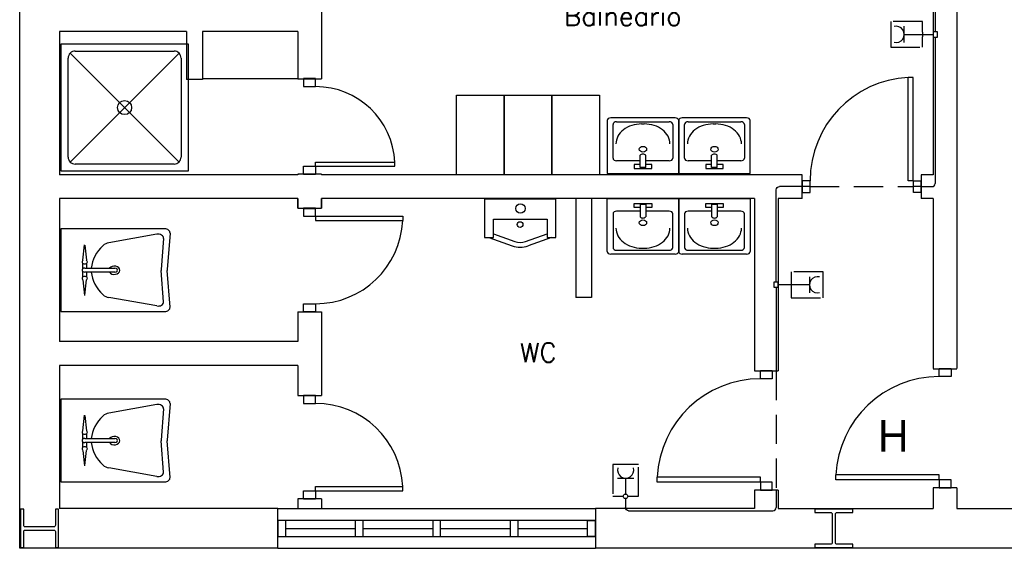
# Model space of a CAD drawing. Header units: millimetres. Extents: x -559 to 10735, y -2326 to 222.
# Tile 5 of 256: x -481 to -464, y 88 to 97. Entities that reach past the tile are written whole.
import ezdxf

# ---------------------------------------------------------------- set-up
doc = ezdxf.new("R2010")
doc.units = ezdxf.units.MM
doc.header["$LTSCALE"] = 4
doc.linetypes.add('HIDDEN2', pattern=[0.1875, 0.125, -0.0625])
for name, color, linetype in [('222', 22, 'Continuous'), ('Identificaçao de Comodos', 251, 'Continuous'), ('Planta Baixa', 251, 'Continuous')]:
    doc.layers.add(name, color=color, linetype=linetype)
doc.styles.add('ROMANS8', font='romans8', dxfattribs={"height": 0.2})

# ---------------------------------------------------------------- blocks, each defined once
blk = doc.blocks.new('A1138DB-flat-9-flat-1')
at = {"color": 9}
for p, q in [((-0.225, -0.3325), (-0.225, 0)), ((-0.225, 0), (0.225, 0)), ((0.225, 0), (0.225, -0.3325)), ((-0.0551, -0.0563), (-0.0551, -0.0319)), ((-0.0551, -0.0319), (0.0551, -0.0319)), ((-0.018, -0.0563), (-0.0551, -0.0563)), ((-0.018, -0.0382), (-0.018, -0.1144)), ((0.018, -0.0382), (-0.018, -0.0382)), ((0.018, -0.0382), (0.018, -0.1144)), ((0.0551, -0.0563), (0.018, -0.0563)), ((0.0551, -0.0319), (0.0551, -0.0563)), ((-0.1882, -0.0968), (-0.1882, -0.3081)), ((-0.018, -0.0793), (-0.1657, -0.0793)), ((0.1657, -0.0793), (0.018, -0.0793)), ((0.1882, -0.3081), (0.1882, -0.0968)), ((-0.1882, -0.3081), (-0.1882, -0.3081)), ((0.2025, -0.35), (-0.2025, -0.35)), ((-0.1657, -0.3256), (0.1657, -0.3256)), ((-0.0082, -0.3116), (0.0082, -0.3116))]:
    blk.add_line(p, q, dxfattribs=at)
for centre, major_axis, start_param, end_param in [((-0.1657, -0.0968), (-0.0225, 0), 4.712388, 6.283186), ((0, -0.1058), (0.0212, 0), 3.694408, 5.73037), ((0.1657, -0.0968), (-0.0225, 0), 3.141592, 4.71239), ((-0.0082, -0.1856), (0.162, 0), 3.141592, 4.71239), ((0, -0.1521), (-0.0232, 0), 1.570796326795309, 7.853981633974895), ((0.0082, -0.1856), (0.162, 0), 4.712388, 6.283186), ((-0.1657, -0.3081), (0.0225, 0), 3.141592, 4.71239), ((0.1657, -0.3081), (0.0225, 0), 4.712388, 6.283186), ((-0.2025, -0.3325), (-0.0225, 0), 0, 1.570796), ((0.2025, -0.3325), (0.0225, 0), 4.712389, 6.283185)]:
    blk.add_ellipse(centre, major_axis=major_axis, ratio=0.777778, start_param=start_param, end_param=end_param, dxfattribs=at)
blk = doc.blocks.new('AUD18D1S-flat-45-flat-1')
at = {"color": 9}
for p, q in [((-0.075, 0), (0.075, 0)), ((0.075, -0.65), (-0.075, -0.65))]:
    blk.add_line(p, q, dxfattribs=at)
blk = doc.blocks.new('AUD19D1S-flat-45-flat-1')
at = {"color": 9}
for p, q in [((0, 0), (0, 0)), ((0, -0.65), (0, -0.65))]:
    blk.add_line(p, q, dxfattribs=at)
blk = doc.blocks.new('AUD37D1S-flat-117-flat-1')
at = {"color": 9}
for p, q in [((0.0375, 0), (-0.0375, 0)), ((-0.0375, 0), (-0.0375, -0.05)), ((0.0375, -0.05), (0.0375, 0)), ((-0.0375, -0.05), (0.0375, -0.05))]:
    blk.add_line(p, q, dxfattribs=at)
at = {"color": 9, "oblique": 22.61986, "width": 1.083333, "flags": 3}
for p in [(-0.0375, -0.05), (0, -0.05), (0.0375, -0.05)]:
    blk.add_attdef('JAMBPT', p, '', height=0.00588, rotation=326.30993, dxfattribs=at)
at = {"color": 9, "width": 0.666667, "flags": 3}
for p in [(0, -0.05), (0.0375, -0.05)]:
    blk.add_attdef('JAMBPT', p, '', height=0.0075, rotation=270, dxfattribs=at)
blk = doc.blocks.new('AUD37D1S-flat-116-flat-1')
at = {"color": 9}
for p, q in [((-0.0375, 0.05), (0.0375, 0.05)), ((-0.0375, 0), (-0.0375, 0.05)), ((0.0375, 0), (-0.0375, 0)), ((0.0375, 0.05), (0.0375, 0))]:
    blk.add_line(p, q, dxfattribs=at)
at = {"color": 9, "text_generation_flag": 4, "flags": 3}
for p, height, rotation, width in [((-0.0375, 0.05), 0.00588, 33.69007, 1.083333), ((0, 0.05), 0.0075, 90, 0.666667), ((0, 0.05), 0.00588, 33.69007, 1.083333), ((0.0375, 0.05), 0.0075, 90, 0.666667), ((0.0375, 0.05), 0.00588, 33.69007, 1.083333)]:
    blk.add_attdef('JAMBPT', p, '', height=height, rotation=rotation, dxfattribs=dict(at, width=width))
blk = doc.blocks.new('AUD41D1S-flat-30-flat-1')
at = {"color": 9}
for p, q in [((0.0375, 0.325), (-0.0375, 0.325)), ((-0.0375, -0.325), (0.0375, -0.325))]:
    blk.add_line(p, q, dxfattribs=at)
blk = doc.blocks.new('AUD30D1S-flat-10-flat-1')
at = {"color": 9}
for p, q in [((0, -0.275), (0, -0.2483)), ((0, -0.2483), (0.5498, -0.2483)), ((0, -0.275), (0.5498, -0.275)), ((0.5498, -0.275), (0.5498, -0.2483))]:
    blk.add_line(p, q, dxfattribs=at)
blk.add_ellipse((0, -0.275), major_axis=(-0.3888, 0.3888), ratio=1, start_param=3.975621, end_param=5.497787, dxfattribs=at)
blk = doc.blocks.new('A1064DA-flat-4-flat-1')
at = {"color": 9}
for p, q in [((0, -0.4), (0, 0.4)), ((0, 0.4), (0.8, 0.4)), ((0.8, 0.4), (0.8, -0.4)), ((0.0444, -0.3111), (0.0444, 0.3111)), ((0.7425, 0.3425), (0.0575, -0.3425)), ((0.0575, 0.3425), (0.7425, -0.3425)), ((0.0889, 0.3556), (0.7111, 0.3556)), ((0.7556, 0.3111), (0.7556, -0.3111)), ((0.7111, -0.3556), (0.0889, -0.3556)), ((0.8, -0.4), (0, -0.4))]:
    blk.add_line(p, q, dxfattribs=at)
for centre, major_axis, start_param, end_param in [((0.0889, 0.3111), (0.0314, -0.0314), 2.356194, 3.926992), ((0.7111, 0.3111), (0.0314, -0.0314), 0.785397, 2.356195), ((0.4, 0), (0.0314, -0.0314), 0.785398, 7.068583), ((0.0889, -0.3111), (-0.0314, -0.0314), -0.785399, 0.785399), ((0.7111, -0.3111), (-0.0314, -0.0314), 0.785397, 2.356195)]:
    blk.add_ellipse(centre, major_axis=major_axis, ratio=1, start_param=start_param, end_param=end_param, dxfattribs=at)
blk = doc.blocks.new('A1138DD-flat-2-flat-1')
at = {"color": 9}
for p, q in [((0, 0.26), (0, -0.26)), ((0.6534, 0.26), (0, 0.26)), ((0.6043, 0.2256), (0.3034, 0.1719)), ((0.6467, 0.1988), (0.6317, 0.003)), ((0.6879, 0.2325), (0.6703, 0.003)), ((0.1398, 0.0618), (0.1492, 0.159)), ((0.1524, 0.1576), (0.1615, 0.0618)), ((0.1389, 0.0091), (0.1389, 0.0429)), ((0.1507, 0.0127), (0.3408, 0.0127)), ((0.1625, 0.0429), (0.1625, 0.0127)), ((0.1389, -0.0429), (0.1389, -0.0091)), ((0.1398, -0.0618), (0.1492, -0.159)), ((0.3408, -0.0127), (0.1507, -0.0127)), ((0.1524, -0.1576), (0.1615, -0.0618)), ((0.1625, -0.0127), (0.1625, -0.0429)), ((0.6467, -0.1988), (0.6317, -0.003)), ((0.6879, -0.2325), (0.6703, -0.003)), ((0.6043, -0.2256), (0.3034, -0.1719)), ((0, -0.26), (0.6534, -0.26))]:
    blk.add_line(p, q, dxfattribs=at)
for centre, major_axis, start_param, end_param in [((0.6534, 0.234), (0.0345, 0), -0.057781, 1.570796), ((0.6123, 0.2003), (0.0345, 0), -0.057781, 1.803372), ((0.5115, 0), (0.3197, 0), 2.444575, 3.088713), ((0.3193, 0.1213), (-0.069, 0), -1.33822, -0.697017), ((0.1507, 0.052), (-0.0169, 0), -0.873805, 4.014592), ((0.1507, 0), (-0.0169, 0), -1.570796, 1.570796), ((0.3369, -0.0007), (-0.035, 0), 0.474851, 5.750777), ((0.3408, 0), (-0.0169, 0), 1.570796, 4.712389), ((0.7006, 0), (-0.069, 0), -0.057781, 0.057781), ((0.7392, 0), (-0.069, 0), -0.057781, 0.057781), ((0.1507, -0.052), (-0.0169, 0), 2.268617, 7.15699), ((0.5115, 0), (-0.3197, 0), 0.05288, 0.697017), ((0.3193, -0.1213), (0.069, 0), -2.444575, -1.803372), ((0.6123, -0.2003), (-0.0345, 0), 1.33822, 3.199374), ((0.6534, -0.234), (-0.0345, 0), 1.570796, 3.199374)]:
    blk.add_ellipse(centre, major_axis=major_axis, ratio=0.753623, start_param=start_param, end_param=end_param, dxfattribs=at)
blk = doc.blocks.new('A1163DA-flat-1-flat-1')
at = {"color": 9}
for p, q in [((-0.1969, -0.24), (-0.0504, -0.2923)), ((-0.1687, -0.2173), (-0.0336, -0.2656)), ((0.0336, -0.2656), (0.1687, -0.2173)), ((0.1969, -0.24), (0.0504, -0.2923))]:
    blk.add_line(p, q, dxfattribs=at)
blk.add_lwpolyline([(-0.225, 0), (-0.225, -0.24), (-0.1687, -0.24), (-0.1687, -0.1244), (0.1687, -0.1244), (0.1687, -0.24), (0.225, -0.24), (0.225, 0)], close=True, dxfattribs=at)
for centre, radius in [((0.0014, -0.0582), 0.03), ((-0.0011, -0.159), 0.018)]:
    blk.add_circle(centre, radius, dxfattribs=at)
for centre, radius in [((0, -0.151), 0.15), ((0, -0.1714), 0.1)]:
    blk.add_arc(centre, radius, 250.35503, 289.64497, dxfattribs=at)
blk = doc.blocks.new('AUD18D1S-flat-44-flat-1')
at = {"color": 9}
for p, q in [((-0.075, 0.75), (0.075, 0.75)), ((0.075, 0), (-0.075, 0))]:
    blk.add_line(p, q, dxfattribs=at)
blk = doc.blocks.new('AUD19D1S-flat-44-flat-1')
at = {"color": 9}
for p, q in [((0, 0.75), (0, 0.75)), ((0, 0), (0, 0))]:
    blk.add_line(p, q, dxfattribs=at)
blk = doc.blocks.new('AUD37D1S-flat-115-flat-1')
at = {"color": 9}
for p, q in [((-0.0375, 0.05), (-0.0375, 0)), ((0.0375, 0.05), (-0.0375, 0.05)), ((-0.0375, 0), (0.0375, 0)), ((0.0375, 0), (0.0375, 0.05))]:
    blk.add_line(p, q, dxfattribs=at)
at = {"color": 9, "oblique": 22.61986, "width": 1.083333, "flags": 3}
for p in [(-0.0375, 0.05), (0, 0.05), (0.0375, 0.05)]:
    blk.add_attdef('JAMBPT', p, '', height=0.00588, rotation=146.30993, dxfattribs=at)
at = {"color": 9, "width": 0.666667, "flags": 3}
for p in [(-0.0375, 0.05), (0, 0.05)]:
    blk.add_attdef('JAMBPT', p, '', height=0.0075, rotation=90, dxfattribs=at)
blk = doc.blocks.new('AUD37D1S-flat-114-flat-1')
at = {"color": 9}
for p, q in [((-0.0375, 0), (0.0375, 0)), ((-0.0375, -0.05), (-0.0375, 0)), ((0.0375, 0), (0.0375, -0.05)), ((0.0375, -0.05), (-0.0375, -0.05))]:
    blk.add_line(p, q, dxfattribs=at)
at = {"color": 9, "text_generation_flag": 4, "flags": 3}
for p, height, rotation, width in [((-0.0375, -0.05), 0.00588, 213.69007, 1.083333), ((-0.0375, -0.05), 0.0075, 270, 0.666667), ((0, -0.05), 0.00588, 213.69007, 1.083333), ((0, -0.05), 0.0075, 270, 0.666667), ((0.0375, -0.05), 0.00588, 213.69007, 1.083333)]:
    blk.add_attdef('JAMBPT', p, '', height=height, rotation=rotation, dxfattribs=dict(at, width=width))
blk = doc.blocks.new('AUD41D1S-flat-29-flat-1')
at = {"color": 9}
for p, q in [((0.0375, 0.375), (-0.0375, 0.375)), ((-0.0375, -0.375), (0.0375, -0.375))]:
    blk.add_line(p, q, dxfattribs=at)
blk = doc.blocks.new('AUD29D1S-flat-24-flat-1')
at = {"color": 9}
for p, q in [((-0.65, -0.325), (-0.65, -0.2934)), ((0, -0.2934), (-0.65, -0.2934)), ((0, -0.325), (0, -0.2934)), ((0, -0.325), (-0.65, -0.325))]:
    blk.add_line(p, q, dxfattribs=at)
blk.add_ellipse((0, -0.325), major_axis=(-0.4596, 0.4596), ratio=1, start_param=-0.785398, end_param=0.736768, dxfattribs=at)
blk = doc.blocks.new('AUD18D1S-flat-43-flat-1')
at = {"color": 9}
for p, q in [((-0.075, 0.75), (0.075, 0.75)), ((0.075, 0), (-0.075, 0))]:
    blk.add_line(p, q, dxfattribs=at)
blk = doc.blocks.new('AUD19D1S-flat-43-flat-1')
at = {"color": 9}
for p, q in [((0, 0.75), (0, 0.75)), ((0, 0), (0, 0))]:
    blk.add_line(p, q, dxfattribs=at)
blk = doc.blocks.new('AUD37D1S-flat-113-flat-1')
at = {"color": 9}
for p, q in [((-0.0375, 0.05), (-0.0375, 0)), ((0.0375, 0.05), (-0.0375, 0.05)), ((-0.0375, 0), (0.0375, 0)), ((0.0375, 0), (0.0375, 0.05))]:
    blk.add_line(p, q, dxfattribs=at)
at = {"color": 9, "oblique": 22.61986, "width": 1.083333, "flags": 3}
for p in [(-0.0375, 0.05), (0, 0.05), (0.0375, 0.05)]:
    blk.add_attdef('JAMBPT', p, '', height=0.00588, rotation=146.30993, dxfattribs=at)
at = {"color": 9, "width": 0.666667, "flags": 3}
for p in [(-0.0375, 0.05), (0, 0.05)]:
    blk.add_attdef('JAMBPT', p, '', height=0.0075, rotation=90, dxfattribs=at)
blk = doc.blocks.new('AUD37D1S-flat-112-flat-1')
at = {"color": 9}
for p, q in [((-0.0375, 0), (0.0375, 0)), ((-0.0375, -0.05), (-0.0375, 0)), ((0.0375, 0), (0.0375, -0.05)), ((0.0375, -0.05), (-0.0375, -0.05))]:
    blk.add_line(p, q, dxfattribs=at)
at = {"color": 9, "text_generation_flag": 4, "flags": 3}
for p, height, rotation, width in [((-0.0375, -0.05), 0.00588, 213.69007, 1.083333), ((-0.0375, -0.05), 0.0075, 270, 0.666667), ((0, -0.05), 0.00588, 213.69007, 1.083333), ((0, -0.05), 0.0075, 270, 0.666667), ((0.0375, -0.05), 0.00588, 213.69007, 1.083333)]:
    blk.add_attdef('JAMBPT', p, '', height=height, rotation=rotation, dxfattribs=dict(at, width=width))
blk = doc.blocks.new('AUD41D1S-flat-28-flat-1')
at = {"color": 9}
for p, q in [((0.0375, 0.375), (-0.0375, 0.375)), ((-0.0375, -0.375), (0.0375, -0.375))]:
    blk.add_line(p, q, dxfattribs=at)
blk = doc.blocks.new('AUD29D1S-flat-23-flat-1')
at = {"color": 9}
for p, q in [((-0.65, -0.325), (-0.65, -0.2934)), ((0, -0.2934), (-0.65, -0.2934)), ((0, -0.325), (0, -0.2934)), ((0, -0.325), (-0.65, -0.325))]:
    blk.add_line(p, q, dxfattribs=at)
blk.add_ellipse((0, -0.325), major_axis=(-0.4596, 0.4596), ratio=1, start_param=-0.785398, end_param=0.736768, dxfattribs=at)
blk = doc.blocks.new('AUD18D1S-flat-42-flat-1')
at = {"color": 9}
for p, q in [((0, -0.075), (0, 0.075)), ((0.75, 0.075), (0.75, -0.075))]:
    blk.add_line(p, q, dxfattribs=at)
blk = doc.blocks.new('AUD19D1S-flat-42-flat-1')
at = {"color": 9}
for p, q in [((0, 0), (0, 0)), ((0.75, 0), (0.75, 0))]:
    blk.add_line(p, q, dxfattribs=at)
blk = doc.blocks.new('AUD37D1S-flat-111-flat-1')
at = {"color": 9}
for p, q in [((0, 0.0375), (0, -0.0375)), ((0.05, 0.0375), (0, 0.0375)), ((0.05, -0.0375), (0.05, 0.0375)), ((0, -0.0375), (0.05, -0.0375))]:
    blk.add_line(p, q, dxfattribs=at)
at = {"color": 9, "oblique": 22.61986, "width": 1.083333, "flags": 3}
for p in [(0.05, 0.0375), (0.05, 0), (0.05, -0.0375)]:
    blk.add_attdef('JAMBPT', p, '', height=0.00588, rotation=56.30993, dxfattribs=at)
at = {"color": 9, "width": 0.666667, "flags": 3}
for p in [(0.05, 0.0375), (0.05, 0)]:
    blk.add_attdef('JAMBPT', p, '', height=0.0075, dxfattribs=at)
blk = doc.blocks.new('AUD37D1S-flat-110-flat-1')
at = {"color": 9}
for p, q in [((-0.05, 0.0375), (0, 0.0375)), ((-0.05, -0.0375), (-0.05, 0.0375)), ((0, 0.0375), (0, -0.0375)), ((0, -0.0375), (-0.05, -0.0375))]:
    blk.add_line(p, q, dxfattribs=at)
at = {"color": 9, "text_generation_flag": 4, "flags": 3}
for p, height, rotation, width in [((-0.05, 0.0375), 0.00588, 123.69007, 1.083333), ((-0.05, 0.0375), 0.0075, 180, 0.666667), ((-0.05, 0), 0.0075, 180, 0.666667), ((-0.05, 0), 0.00588, 123.69007, 1.083333), ((-0.05, -0.0375), 0.00588, 123.69007, 1.083333)]:
    blk.add_attdef('JAMBPT', p, '', height=height, rotation=rotation, dxfattribs=dict(at, width=width))
blk = doc.blocks.new('AUD41D1S-flat-27-flat-1')
at = {"color": 9}
for p, q in [((-0.375, 0.0375), (-0.375, -0.0375)), ((0.375, -0.0375), (0.375, 0.0375))]:
    blk.add_line(p, q, dxfattribs=at)
blk = doc.blocks.new('AUD29D1S-flat-22-flat-1')
at = {"color": 9}
for p, q in [((0.325, 0.65), (0.2934, 0.65)), ((0.2934, 0), (0.2934, 0.65)), ((0.325, 0), (0.325, 0.65)), ((0.325, 0), (0.2934, 0))]:
    blk.add_line(p, q, dxfattribs=at)
blk.add_ellipse((0.325, 0), major_axis=(0.4596, -0.4596), ratio=1, start_param=2.404825, end_param=3.926991, dxfattribs=at)
blk = doc.blocks.new('A1138DB-flat-8-flat-1')
at = {"color": 9}
for p, q in [((-0.225, 0.3325), (-0.225, 0)), ((0.2025, 0.35), (-0.2025, 0.35)), ((-0.1657, 0.3256), (0.1657, 0.3256)), ((-0.0082, 0.3116), (0.0082, 0.3116)), ((0.225, 0), (0.225, 0.3325)), ((-0.1882, 0.0968), (-0.1882, 0.3081)), ((-0.1882, 0.3081), (-0.1882, 0.3081)), ((0.1882, 0.3081), (0.1882, 0.0968)), ((-0.018, 0.0793), (-0.1657, 0.0793)), ((-0.018, 0.0382), (-0.018, 0.1144)), ((0.018, 0.0382), (0.018, 0.1144)), ((0.1657, 0.0793), (0.018, 0.0793)), ((-0.225, 0), (0.225, 0)), ((-0.0551, 0.0563), (-0.0551, 0.0319)), ((-0.018, 0.0563), (-0.0551, 0.0563)), ((-0.0551, 0.0319), (0.0551, 0.0319)), ((0.018, 0.0382), (-0.018, 0.0382)), ((0.0551, 0.0563), (0.018, 0.0563)), ((0.0551, 0.0319), (0.0551, 0.0563))]:
    blk.add_line(p, q, dxfattribs=at)
for centre, major_axis, start_param, end_param in [((-0.2025, 0.3325), (-0.0225, 0), -1.570796, 0), ((-0.1657, 0.3081), (0.0225, 0), 1.570796, 3.141593), ((-0.0082, 0.1856), (0.162, 0), 1.570796, 3.141593), ((0.0082, 0.1856), (0.162, 0), -0.000001, 1.570797), ((0.1657, 0.3081), (0.0225, 0), -0.000001, 1.570797), ((0.2025, 0.3325), (0.0225, 0), 0, 1.570796), ((0, 0.1521), (-0.0232, 0), -1.570796, 4.712389), ((-0.1657, 0.0968), (-0.0225, 0), -0.000001, 1.570797), ((0, 0.1058), (0.0212, 0), 0.552816, 2.588777), ((0.1657, 0.0968), (-0.0225, 0), 1.570796, 3.141593)]:
    blk.add_ellipse(centre, major_axis=major_axis, ratio=0.777778, start_param=start_param, end_param=end_param, dxfattribs=at)
blk = doc.blocks.new('A1138DB-flat-7-flat-1')
at = {"color": 9}
for p, q in [((-0.225, -0.3325), (-0.225, 0)), ((-0.225, 0), (0.225, 0)), ((0.225, 0), (0.225, -0.3325)), ((-0.0551, -0.0563), (-0.0551, -0.0319)), ((-0.0551, -0.0319), (0.0551, -0.0319)), ((-0.018, -0.0563), (-0.0551, -0.0563)), ((-0.018, -0.0382), (-0.018, -0.1144)), ((0.018, -0.0382), (-0.018, -0.0382)), ((0.018, -0.0382), (0.018, -0.1144)), ((0.0551, -0.0563), (0.018, -0.0563)), ((0.0551, -0.0319), (0.0551, -0.0563)), ((-0.1882, -0.0968), (-0.1882, -0.3081)), ((-0.018, -0.0793), (-0.1657, -0.0793)), ((0.1657, -0.0793), (0.018, -0.0793)), ((0.1882, -0.3081), (0.1882, -0.0968)), ((-0.1882, -0.3081), (-0.1882, -0.3081)), ((0.2025, -0.35), (-0.2025, -0.35)), ((-0.1657, -0.3256), (0.1657, -0.3256)), ((-0.0082, -0.3116), (0.0082, -0.3116))]:
    blk.add_line(p, q, dxfattribs=at)
for centre, major_axis, start_param, end_param in [((-0.1657, -0.0968), (-0.0225, 0), 4.712388, 6.283186), ((0, -0.1058), (0.0212, 0), 3.694408, 5.73037), ((0.1657, -0.0968), (-0.0225, 0), 3.141592, 4.71239), ((-0.0082, -0.1856), (0.162, 0), 3.141592, 4.71239), ((0, -0.1521), (-0.0232, 0), 1.570796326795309, 7.853981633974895), ((0.0082, -0.1856), (0.162, 0), 4.712388, 6.283186), ((-0.1657, -0.3081), (0.0225, 0), 3.141592, 4.71239), ((0.1657, -0.3081), (0.0225, 0), 4.712388, 6.283186), ((-0.2025, -0.3325), (-0.0225, 0), 0, 1.570796), ((0.2025, -0.3325), (0.0225, 0), 4.712389, 6.283185)]:
    blk.add_ellipse(centre, major_axis=major_axis, ratio=0.777778, start_param=start_param, end_param=end_param, dxfattribs=at)
blk = doc.blocks.new('A1138DB-flat-6-flat-1')
at = {"color": 9}
for p, q in [((-0.225, 0.3325), (-0.225, 0)), ((0.2025, 0.35), (-0.2025, 0.35)), ((-0.1657, 0.3256), (0.1657, 0.3256)), ((-0.0082, 0.3116), (0.0082, 0.3116)), ((0.225, 0), (0.225, 0.3325)), ((-0.1882, 0.0968), (-0.1882, 0.3081)), ((-0.1882, 0.3081), (-0.1882, 0.3081)), ((0.1882, 0.3081), (0.1882, 0.0968)), ((-0.018, 0.0793), (-0.1657, 0.0793)), ((-0.018, 0.0382), (-0.018, 0.1144)), ((0.018, 0.0382), (0.018, 0.1144)), ((0.1657, 0.0793), (0.018, 0.0793)), ((-0.225, 0), (0.225, 0)), ((-0.0551, 0.0563), (-0.0551, 0.0319)), ((-0.018, 0.0563), (-0.0551, 0.0563)), ((-0.0551, 0.0319), (0.0551, 0.0319)), ((0.018, 0.0382), (-0.018, 0.0382)), ((0.0551, 0.0563), (0.018, 0.0563)), ((0.0551, 0.0319), (0.0551, 0.0563))]:
    blk.add_line(p, q, dxfattribs=at)
for centre, major_axis, start_param, end_param in [((-0.2025, 0.3325), (-0.0225, 0), -1.570796, 0), ((-0.1657, 0.3081), (0.0225, 0), 1.570796, 3.141593), ((-0.0082, 0.1856), (0.162, 0), 1.570796, 3.141593), ((0.0082, 0.1856), (0.162, 0), -0.000001, 1.570797), ((0.1657, 0.3081), (0.0225, 0), -0.000001, 1.570797), ((0.2025, 0.3325), (0.0225, 0), 0, 1.570796), ((0, 0.1521), (-0.0232, 0), -1.570796, 4.712389), ((-0.1657, 0.0968), (-0.0225, 0), -0.000001, 1.570797), ((0, 0.1058), (0.0212, 0), 0.552816, 2.588777), ((0.1657, 0.0968), (-0.0225, 0), 1.570796, 3.141593)]:
    blk.add_ellipse(centre, major_axis=major_axis, ratio=0.777778, start_param=start_param, end_param=end_param, dxfattribs=at)
blk = doc.blocks.new('A1138DD-flat-1-flat-1')
at = {"color": 9}
for p, q in [((0, 0.26), (0, -0.26)), ((0.6534, 0.26), (0, 0.26)), ((0.6043, 0.2256), (0.3034, 0.1719)), ((0.6467, 0.1988), (0.6317, 0.003)), ((0.6879, 0.2325), (0.6703, 0.003)), ((0.1398, 0.0618), (0.1492, 0.159)), ((0.1524, 0.1576), (0.1615, 0.0618)), ((0.1389, 0.0091), (0.1389, 0.0429)), ((0.1507, 0.0127), (0.3408, 0.0127)), ((0.1625, 0.0429), (0.1625, 0.0127)), ((0.1389, -0.0429), (0.1389, -0.0091)), ((0.1398, -0.0618), (0.1492, -0.159)), ((0.3408, -0.0127), (0.1507, -0.0127)), ((0.1524, -0.1576), (0.1615, -0.0618)), ((0.1625, -0.0127), (0.1625, -0.0429)), ((0.6467, -0.1988), (0.6317, -0.003)), ((0.6879, -0.2325), (0.6703, -0.003)), ((0.6043, -0.2256), (0.3034, -0.1719)), ((0, -0.26), (0.6534, -0.26))]:
    blk.add_line(p, q, dxfattribs=at)
for centre, major_axis, start_param, end_param in [((0.6534, 0.234), (0.0345, 0), -0.057781, 1.570796), ((0.6123, 0.2003), (0.0345, 0), -0.057781, 1.803372), ((0.5115, 0), (0.3197, 0), 2.444575, 3.088713), ((0.3193, 0.1213), (-0.069, 0), -1.33822, -0.697017), ((0.1507, 0.052), (-0.0169, 0), -0.873805, 4.014592), ((0.1507, 0), (-0.0169, 0), -1.570796, 1.570796), ((0.3369, -0.0007), (-0.035, 0), 0.474851, 5.750777), ((0.3408, 0), (-0.0169, 0), 1.570796, 4.712389), ((0.7006, 0), (-0.069, 0), -0.057781, 0.057781), ((0.7392, 0), (-0.069, 0), -0.057781, 0.057781), ((0.1507, -0.052), (-0.0169, 0), 2.268617, 7.15699), ((0.5115, 0), (-0.3197, 0), 0.05288, 0.697017), ((0.3193, -0.1213), (-0.069, 0), 0.697017, 1.33822), ((0.6123, -0.2003), (0.0345, 0), -1.803372, 0.057781), ((0.6534, -0.234), (-0.0345, 0), 1.570796, 3.199374)]:
    blk.add_ellipse(centre, major_axis=major_axis, ratio=0.753623, start_param=start_param, end_param=end_param, dxfattribs=at)
blk = doc.blocks.new('AUD18D1S-flat-40-flat-1')
at = {"color": 9}
for p, q in [((-0.075, 0), (0.075, 0)), ((0.075, -0.6), (-0.075, -0.6))]:
    blk.add_line(p, q, dxfattribs=at)
blk = doc.blocks.new('AUD19D1S-flat-40-flat-1')
at = {"color": 9}
for p, q in [((0, 0), (0, 0)), ((0, -0.6), (0, -0.6))]:
    blk.add_line(p, q, dxfattribs=at)
blk = doc.blocks.new('AUD37D1S-flat-104-flat-1')
at = {"color": 9}
for p, q in [((0.0375, 0), (-0.0375, 0)), ((-0.0375, 0), (-0.0375, -0.05)), ((0.0375, -0.05), (0.0375, 0)), ((-0.0375, -0.05), (0.0375, -0.05))]:
    blk.add_line(p, q, dxfattribs=at)
at = {"color": 9, "oblique": 22.61986, "width": 1.083333, "flags": 3}
for p in [(-0.0375, -0.05), (0, -0.05), (0.0375, -0.05)]:
    blk.add_attdef('JAMBPT', p, '', height=0.00588, rotation=326.30993, dxfattribs=at)
at = {"color": 9, "width": 0.666667, "flags": 3}
for p in [(0, -0.05), (0.0375, -0.05)]:
    blk.add_attdef('JAMBPT', p, '', height=0.0075, rotation=270, dxfattribs=at)
blk = doc.blocks.new('AUD37D1S-flat-103-flat-1')
at = {"color": 9}
for p, q in [((-0.0375, 0.05), (0.0375, 0.05)), ((-0.0375, 0), (-0.0375, 0.05)), ((0.0375, 0), (-0.0375, 0)), ((0.0375, 0.05), (0.0375, 0))]:
    blk.add_line(p, q, dxfattribs=at)
at = {"color": 9, "text_generation_flag": 4, "flags": 3}
for p, height, rotation, width in [((-0.0375, 0.05), 0.00588, 33.69007, 1.083333), ((0, 0.05), 0.0075, 90, 0.666667), ((0, 0.05), 0.00588, 33.69007, 1.083333), ((0.0375, 0.05), 0.0075, 90, 0.666667), ((0.0375, 0.05), 0.00588, 33.69007, 1.083333)]:
    blk.add_attdef('JAMBPT', p, '', height=height, rotation=rotation, dxfattribs=dict(at, width=width))
blk = doc.blocks.new('AUD41D1S-flat-26-flat-1')
at = {"color": 9}
for p, q in [((0.0375, 0.3), (-0.0375, 0.3)), ((-0.0375, -0.3), (0.0375, -0.3))]:
    blk.add_line(p, q, dxfattribs=at)
blk = doc.blocks.new('AUD30D1S-flat-9-flat-1')
at = {"color": 9}
for p, q in [((0, -0.25), (0, -0.2257)), ((0, -0.2257), (0.4999, -0.2257)), ((0.4999, -0.25), (0.4999, -0.2257)), ((0, -0.25), (0.4999, -0.25))]:
    blk.add_line(p, q, dxfattribs=at)
blk.add_ellipse((0, -0.25), major_axis=(-0.3535, 0.3535), ratio=1, start_param=3.975621, end_param=5.497787, dxfattribs=at)
blk = doc.blocks.new('A1095D1-flat-16-flat-1')
at = {"color": 9}
for p, q in [((-0.3, 0), (-0.3, 0.5)), ((-0.3, 0.5), (0, 0.5)), ((0, 0.5), (0, 0)), ((0, 0), (-0.3, 0))]:
    blk.add_line(p, q, dxfattribs=at)
blk = doc.blocks.new('A1095D1-flat-15-flat-1')
at = {"color": 9}
for p, q in [((-0.3, 0), (-0.3, 0.5)), ((-0.3, 0.5), (0, 0.5)), ((0, 0.5), (0, 0)), ((0, 0), (-0.3, 0))]:
    blk.add_line(p, q, dxfattribs=at)
blk = doc.blocks.new('A1095D1-flat-14-flat-1')
at = {"color": 9}
for p, q in [((-0.3, 0), (-0.3, 0.5)), ((-0.3, 0.5), (0, 0.5)), ((0, 0.5), (0, 0)), ((0, 0), (-0.3, 0))]:
    blk.add_line(p, q, dxfattribs=at)
blk = doc.blocks.new('AUW01D3S-flat-10-flat-1')
at = {"color": 9}
for p, q in [((0, 0.125), (2, 0.125)), ((0, -0.125), (2, -0.125))]:
    blk.add_line(p, q, dxfattribs=at)
blk = doc.blocks.new('AUD18D1S-flat-20-flat-1')
at = {"color": 9}
for p, q in [((0, -0.125), (0, 0.125)), ((2, 0.125), (2, -0.125))]:
    blk.add_line(p, q, dxfattribs=at)
blk = doc.blocks.new('AUD19D1S-flat-20-flat-1')
at = {"color": 9}
for p, q in [((0, 0), (0, 0)), ((2, 0), (2, 0))]:
    blk.add_line(p, q, dxfattribs=at)
blk = doc.blocks.new('AUD37D1S-flat-58-flat-1')
at = {"color": 9}
for p, q in [((0, 0.05), (0, -0.05)), ((0.05, 0.05), (0, 0.05)), ((0.05, -0.05), (0.05, 0.05)), ((0, -0.05), (0.05, -0.05))]:
    blk.add_line(p, q, dxfattribs=at)
at = {"color": 9, "oblique": 36.8699, "width": 1.25, "flags": 3}
for p in [(0.05, 0.05), (0.05, 0), (0.05, -0.05)]:
    blk.add_attdef('JAMBPT', p, '', height=0.00632, rotation=63.43495, dxfattribs=at)
at = {"color": 9, "width": 0.5, "flags": 3}
for p in [(0.05, 0.05), (0.05, 0)]:
    blk.add_attdef('JAMBPT', p, '', height=0.01, dxfattribs=at)
blk = doc.blocks.new('AUD37D1S-flat-57-flat-1')
at = {"color": 9}
for p, q in [((-0.05, 0.05), (0, 0.05)), ((-0.05, -0.05), (-0.05, 0.05)), ((0, 0.05), (0, -0.05)), ((0, -0.05), (-0.05, -0.05))]:
    blk.add_line(p, q, dxfattribs=at)
at = {"color": 9, "text_generation_flag": 4, "flags": 3}
for p, height, rotation, width in [((-0.05, 0.05), 0.00632, 116.56505, 1.25), ((-0.05, 0.05), 0.01, 180, 0.5), ((-0.05, 0), 0.01, 180, 0.5), ((-0.05, 0), 0.00632, 116.56505, 1.25), ((-0.05, -0.05), 0.00632, 116.56505, 1.25)]:
    blk.add_attdef('JAMBPT', p, '', height=height, rotation=rotation, dxfattribs=dict(at, width=width))
blk = doc.blocks.new('AUD40D1S-flat-20-flat-1')
at = {"color": 9}
for p, q in [((-1, 0.05), (-1, -0.05)), ((1, 0.05), (-1, 0.05)), ((1, -0.05), (1, 0.05)), ((-1, -0.05), (1, -0.05))]:
    blk.add_line(p, q, dxfattribs=at)
blk = doc.blocks.new('AUD40D1S-flat-19-flat-1')
at = {"color": 9}
for p, q in [((-1, 0.05), (-1, -0.05)), ((1, 0.05), (-1, 0.05)), ((1, -0.05), (1, 0.05)), ((-1, -0.05), (1, -0.05))]:
    blk.add_line(p, q, dxfattribs=at)
blk = doc.blocks.new('AUD37D1S-flat-56-flat-1')
at = {"color": 9}
for p, q in [((0, 0.05), (0, -0.05)), ((0.05, 0.05), (0, 0.05)), ((0.05, -0.05), (0.05, 0.05)), ((0, -0.05), (0.05, -0.05))]:
    blk.add_line(p, q, dxfattribs=at)
at = {"color": 9, "oblique": 36.8699, "width": 1.25, "flags": 3}
for p in [(0.05, 0.05), (0.05, 0), (0.05, -0.05)]:
    blk.add_attdef('JAMBPT', p, '', height=0.00632, rotation=63.43495, dxfattribs=at)
at = {"color": 9, "width": 0.5, "flags": 3}
for p in [(0.05, 0.05), (0.05, 0)]:
    blk.add_attdef('JAMBPT', p, '', height=0.01, dxfattribs=at)
blk = doc.blocks.new('AUD37D1S-flat-55-flat-1')
at = {"color": 9}
for p, q in [((0, 0.05), (0, -0.05)), ((0.05, 0.05), (0, 0.05)), ((0.05, -0.05), (0.05, 0.05)), ((0, -0.05), (0.05, -0.05))]:
    blk.add_line(p, q, dxfattribs=at)
at = {"color": 9, "oblique": 36.8699, "width": 1.25, "flags": 3}
for p in [(0.05, 0.05), (0.05, 0), (0.05, -0.05)]:
    blk.add_attdef('JAMBPT', p, '', height=0.00632, rotation=63.43495, dxfattribs=at)
at = {"color": 9, "width": 0.5, "flags": 3}
for p in [(0.05, 0.05), (0.05, 0)]:
    blk.add_attdef('JAMBPT', p, '', height=0.01, dxfattribs=at)
blk = doc.blocks.new('AUD37D1S-flat-54-flat-1')
at = {"color": 9}
for p, q in [((0, 0.05), (0, -0.05)), ((0.05, 0.05), (0, 0.05)), ((0.05, -0.05), (0.05, 0.05)), ((0, -0.05), (0.05, -0.05))]:
    blk.add_line(p, q, dxfattribs=at)
at = {"color": 9, "oblique": 36.8699, "width": 1.25, "flags": 3}
for p in [(0.05, 0.05), (0.05, 0), (0.05, -0.05)]:
    blk.add_attdef('JAMBPT', p, '', height=0.00632, rotation=63.43495, dxfattribs=at)
at = {"color": 9, "width": 0.5, "flags": 3}
for p in [(0.05, 0.05), (0.05, 0)]:
    blk.add_attdef('JAMBPT', p, '', height=0.01, dxfattribs=at)
blk = doc.blocks.new('AUW01D1S-flat-26-flat-1')
at = {"color": 9}
blk.add_line((-0.21875, 0), (0.21875, 0), dxfattribs=at)
blk = doc.blocks.new('AUW01D1S-flat-25-flat-1')
at = {"color": 9}
blk.add_line((-0.21875, 0), (0.21875, 0), dxfattribs=at)
blk = doc.blocks.new('AUW01D1S-flat-24-flat-1')
at = {"color": 9}
blk.add_line((-0.21875, 0), (0.21875, 0), dxfattribs=at)
blk = doc.blocks.new('AUW01D1S-flat-23-flat-1')
at = {"color": 9}
blk.add_line((-0.21875, 0), (0.21875, 0), dxfattribs=at)
blk = doc.blocks.new('AUD18D1S-flat-1-flat-1')
at = {"color": 9}
for p, q in [((0.075, 0.65), (-0.075, 0.65)), ((-0.075, 0), (0.075, 0))]:
    blk.add_line(p, q, dxfattribs=at)
blk = doc.blocks.new('AUD19D1S-flat-1-flat-1')
at = {"color": 9}
for p, q in [((0, 0.65), (0, 0.65)), ((0, 0), (0, 0))]:
    blk.add_line(p, q, dxfattribs=at)
blk = doc.blocks.new('AUD37D1S-flat-2-flat-1')
at = {"color": 9}
for p, q in [((-0.0375, 0.05), (0.0375, 0.05)), ((-0.0375, 0), (-0.0375, 0.05)), ((0.0375, 0), (-0.0375, 0)), ((0.0375, 0.05), (0.0375, 0))]:
    blk.add_line(p, q, dxfattribs=at)
at = {"color": 9, "text_generation_flag": 4, "flags": 3}
for p, height, rotation, width in [((-0.0375, 0.05), 0.00588, 33.69007, 1.083333), ((0, 0.05), 0.0075, 90, 0.666667), ((0, 0.05), 0.00588, 33.69007, 1.083333), ((0.0375, 0.05), 0.0075, 90, 0.666667), ((0.0375, 0.05), 0.00588, 33.69007, 1.083333)]:
    blk.add_attdef('JAMBPT', p, '', height=height, rotation=rotation, dxfattribs=dict(at, width=width))
blk = doc.blocks.new('AUD37D1S-flat-1-flat-1')
at = {"color": 9}
for p, q in [((0.0375, 0), (-0.0375, 0)), ((-0.0375, 0), (-0.0375, -0.05)), ((0.0375, -0.05), (0.0375, 0)), ((-0.0375, -0.05), (0.0375, -0.05))]:
    blk.add_line(p, q, dxfattribs=at)
at = {"color": 9, "oblique": 22.61986, "width": 1.083333, "flags": 3}
for p in [(-0.0375, -0.05), (0, -0.05), (0.0375, -0.05)]:
    blk.add_attdef('JAMBPT', p, '', height=0.00588, rotation=326.30993, dxfattribs=at)
at = {"color": 9, "width": 0.666667, "flags": 3}
for p in [(0, -0.05), (0.0375, -0.05)]:
    blk.add_attdef('JAMBPT', p, '', height=0.0075, rotation=270, dxfattribs=at)
blk = doc.blocks.new('AUD41D1S-flat-1-flat-1')
at = {"color": 9}
for p, q in [((-0.0375, 0.325), (0.0375, 0.325)), ((0.0375, -0.325), (-0.0375, -0.325))]:
    blk.add_line(p, q, dxfattribs=at)
blk = doc.blocks.new('AUD30D1S-flat-1-flat-1')
at = {"color": 9}
for p, q in [((0, 0.275), (0, 0.2483)), ((0, 0.275), (0.5498, 0.275)), ((0, 0.2483), (0.5498, 0.2483)), ((0.5498, 0.275), (0.5498, 0.2483))]:
    blk.add_line(p, q, dxfattribs=at)
blk.add_ellipse((0, 0.275), major_axis=(-0.3888, -0.3888), ratio=1, start_param=0.785398, end_param=2.307564, dxfattribs=at)

msp = doc.modelspace()

# ---------------------------------------------------------------- linework, layer by layer
at = {"layer": '222'}
for p, q in [((-464.875, 97.402), (-464.875, 96.986)), ((-465.406, 96.806), (-465.406, 97.083)), ((-465.406, 96.944), (-465.136, 96.944)), ((-465.136, 96.944), (-465.059, 96.942)), ((-465.095, 96.981), (-465.095, 96.904)), ((-465.059, 96.942), (-464.911, 96.942)), ((-464.875, 96.898), (-464.875, 94.393)), ((-467.599, 92.708), (-467.599, 94.286)), ((-467.018, 94.341), (-467.542, 94.341)), ((-465.114, 94.341), (-465.25, 94.341)), ((-465.114, 94.341), (-464.929, 94.341)), ((-467.339, 92.702), (-467.339, 92.625)), ((-467.028, 92.8), (-467.028, 92.523)), ((-467.599, 92.62), (-467.599, 91.19)), ((-467.375, 92.664), (-467.562, 92.664)), ((-467.298, 92.662), (-467.375, 92.664)), ((-467.028, 92.662), (-467.298, 92.662)), ((-470.312, 89.356), (-470.035, 89.356)), ((-470.174, 89.356), (-470.174, 89.085)), ((-467.599, 89.151), (-467.599, 88.851)), ((-470.176, 89.006), (-470.176, 88.851)), ((-470.174, 89.085), (-470.174, 89.083)), ((-470.123, 88.799), (-467.653, 88.799))]:
    msp.add_line(p, q, dxfattribs=at)
at = {"layer": '222', "linetype": 'HIDDEN2'}
for p, q in [((-467.018, 94.341), (-465.25, 94.341)), ((-467.599, 91.19), (-467.599, 89.151))]:
    msp.add_line(p, q, dxfattribs=at)
for points in [[(-465.095, 96.981), (-465.095, 97.164), (-465.638, 97.164), (-465.638, 96.724), (-465.095, 96.724), (-465.095, 96.904)], [(-467.339, 92.625), (-467.339, 92.441), (-466.796, 92.441), (-466.796, 92.882), (-467.339, 92.882), (-467.339, 92.702)], [(-470.137, 89.045), (-469.953, 89.045), (-469.953, 89.587), (-470.394, 89.587), (-470.394, 89.045), (-470.214, 89.045)]]:
    msp.add_lwpolyline(points, dxfattribs=at)
at = {"layer": '222'}
for points in [[(-464.838, 96.898), (-464.838, 96.986), (-464.911, 96.986), (-464.911, 96.898)], [(-467.562, 92.62), (-467.562, 92.708), (-467.635, 92.708), (-467.635, 92.62)]]:
    msp.add_lwpolyline(points, close=True, dxfattribs=at)
for points in [[(-464.929, 94.341, 0.368935), (-464.875, 94.393, 1.00162)], [(-467.599, 94.286, -0.377774), (-467.542, 94.341, -0.377774)], [(-470.123, 88.799, -0.394473), (-470.176, 88.851, -1.00162)], [(-467.653, 88.799, 0.374992), (-467.599, 88.851, 1.00162)]]:
    msp.add_lwpolyline(points, format="xyb", dxfattribs=at)
msp.add_circle((-470.176, 89.045), 0.0385, dxfattribs=at)
for centre, start, end in [((-465.545, 96.944), 255.083, 104.917), ((-466.89, 92.662), 75.083, 284.917), ((-470.174, 89.494), 165.083, 14.917)]:
    msp.add_arc(centre, 0.139, start, end, dxfattribs=at)
at = {"layer": 'Planta Baixa'}
for p, q in [((-464.503, 108.874), (-464.503, 91.228)), ((-480.545, 88.156), (-480.545, 102.43)), ((-464.911, 99.847), (-464.911, 94.545)), ((-475.379, 98.205), (-475.379, 96.187)), ((-477.69, 96.992), (-479.865, 96.992)), ((-479.865, 96.992), (-479.865, 94.545)), ((-477.69, 96.992), (-477.69, 96.176)), ((-475.787, 96.992), (-477.418, 96.992)), ((-477.418, 96.992), (-477.418, 96.176)), ((-475.787, 96.992), (-475.787, 96.187)), ((-477.418, 96.176), (-477.69, 96.176)), ((-475.787, 96.187), (-477.418, 96.187)), ((-475.787, 94.545), (-479.865, 94.545)), ((-475.787, 94.556), (-475.787, 94.545)), ((-475.379, 94.556), (-475.379, 94.545)), ((-467.154, 94.545), (-475.379, 94.545)), ((-464.911, 94.545), (-465.114, 94.545)), ((-475.787, 94.137), (-479.865, 94.137)), ((-479.865, 94.137), (-479.865, 91.69)), ((-475.787, 94.137), (-475.787, 93.97)), ((-475.787, 93.97), (-475.787, 94.137)), ((-475.379, 94.137), (-475.379, 93.97)), ((-467.97, 94.137), (-475.379, 94.137)), ((-475.379, 93.97), (-475.379, 94.137)), ((-471.029, 94.137), (-471.029, 92.443)), ((-470.758, 94.137), (-470.758, 92.443)), ((-467.97, 94.137), (-467.97, 91.19)), ((-467.562, 94.137), (-467.562, 91.19)), ((-467.154, 94.137), (-467.562, 94.137)), ((-464.911, 94.137), (-465.114, 94.137)), ((-464.911, 94.137), (-464.911, 91.228)), ((-470.758, 92.443), (-471.029, 92.443)), ((-475.787, 92.202), (-475.787, 91.69)), ((-475.379, 92.202), (-475.379, 90.77)), ((-475.787, 91.69), (-479.865, 91.69)), ((-475.787, 91.282), (-479.865, 91.282)), ((-479.865, 91.282), (-479.865, 88.835)), ((-475.787, 91.282), (-475.787, 90.77)), ((-467.97, 89.151), (-467.97, 88.835)), ((-467.562, 89.151), (-467.562, 88.835)), ((-464.911, 89.188), (-464.911, 88.835)), ((-464.503, 89.188), (-464.503, 88.835)), ((-475.787, 89.003), (-475.787, 88.835)), ((-475.379, 89.003), (-475.379, 88.835)), ((-476.127, 88.835), (-479.865, 88.835)), ((-467.97, 88.835), (-470.689, 88.835)), ((-467.562, 88.835), (-464.911, 88.835)), ((-464.503, 88.835), (-462.532, 88.835)), ((-476.127, 88.156), (-480.545, 88.156)), ((-464.503, 88.156), (-470.689, 88.156)), ((-462.532, 88.156), (-464.503, 88.156))]:
    msp.add_line(p, q, dxfattribs=at)
for points in [[(-479.879, 88.822), (-479.933, 88.822), (-479.933, 88.55, -0.414214), (-479.961, 88.523), (-480.45, 88.523, -0.414214), (-480.477, 88.55), (-480.477, 88.822), (-480.532, 88.822), (-480.532, 88.169), (-480.477, 88.169), (-480.477, 88.441, -0.414214), (-480.45, 88.468), (-479.961, 88.468, -0.414214), (-479.933, 88.441), (-479.933, 88.169), (-479.879, 88.169)], [(-466.284, 88.169), (-466.284, 88.224), (-466.556, 88.224, -0.414214), (-466.583, 88.251), (-466.583, 88.74, -0.414214), (-466.556, 88.767), (-466.284, 88.767), (-466.284, 88.822), (-466.937, 88.822), (-466.937, 88.767), (-466.665, 88.767, -0.414214), (-466.638, 88.74), (-466.638, 88.251, -0.414214), (-466.665, 88.224), (-466.937, 88.224), (-466.937, 88.169)]]:
    msp.add_lwpolyline(points, format="xyb", close=True, dxfattribs=at)

# ---------------------------------------------------------------- block references
at = {"layer": 'Planta Baixa', "xscale": 2.718962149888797, "yscale": 2.718962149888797, "zscale": 2.718962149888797}
for name, p in [('A1064DA-flat-4-flat-1', (-479.837, 95.693)), ('AUD18D1S-flat-40-flat-1', (-475.583, 96.187)), ('AUD37D1S-flat-104-flat-1', (-475.583, 96.187)), ('AUD41D1S-flat-26-flat-1', (-475.583, 95.372)), ('AUD19D1S-flat-40-flat-1', (-475.583, 96.187)), ('AUD29D1S-flat-22-flat-1', (-466.134, 94.443)), ('AUD30D1S-flat-9-flat-1', (-475.481, 95.372)), ('A1095D1-flat-16-flat-1', (-472.252, 94.545)), ('A1095D1-flat-15-flat-1', (-471.437, 94.545)), ('A1095D1-flat-14-flat-1', (-470.621, 94.545)), ('A1138DB-flat-8-flat-1', (-469.878, 94.566)), ('A1138DB-flat-6-flat-1', (-468.654, 94.566)), ('AUD37D1S-flat-103-flat-1', (-475.583, 94.556)), ('AUD18D1S-flat-42-flat-1', (-467.154, 94.341)), ('AUD37D1S-flat-111-flat-1', (-467.154, 94.341)), ('AUD41D1S-flat-27-flat-1', (-466.134, 94.341)), ('AUD37D1S-flat-110-flat-1', (-465.114, 94.341)), ('AUD19D1S-flat-42-flat-1', (-467.154, 94.341)), ('A1163DA-flat-1-flat-1', (-471.978, 94.125)), ('A1138DB-flat-9-flat-1', (-469.878, 94.137)), ('A1138DB-flat-7-flat-1', (-468.654, 94.137)), ('AUD18D1S-flat-1-flat-1', (-475.583, 92.202)), ('AUD37D1S-flat-1-flat-1', (-475.583, 93.97)), ('AUD41D1S-flat-1-flat-1', (-475.583, 93.086)), ('AUD19D1S-flat-1-flat-1', (-475.583, 92.202)), ('AUD30D1S-flat-1-flat-1', (-475.481, 93.086)), ('A1138DD-flat-2-flat-1', (-479.842, 92.913)), ('AUD37D1S-flat-2-flat-1', (-475.583, 92.202)), ('AUD18D1S-flat-44-flat-1', (-467.766, 89.151)), ('AUD37D1S-flat-114-flat-1', (-467.766, 91.19)), ('AUD41D1S-flat-29-flat-1', (-467.766, 90.171)), ('AUD19D1S-flat-44-flat-1', (-467.766, 89.151)), ('AUD18D1S-flat-43-flat-1', (-464.707, 89.188)), ('AUD37D1S-flat-112-flat-1', (-464.707, 91.228)), ('AUD41D1S-flat-28-flat-1', (-464.707, 90.208)), ('AUD19D1S-flat-43-flat-1', (-464.707, 89.188)), ('AUD29D1S-flat-24-flat-1', (-467.868, 90.171)), ('AUD29D1S-flat-23-flat-1', (-464.809, 90.208)), ('A1138DD-flat-1-flat-1', (-479.842, 89.999)), ('AUD18D1S-flat-45-flat-1', (-475.583, 90.77)), ('AUD37D1S-flat-117-flat-1', (-475.583, 90.77)), ('AUD41D1S-flat-30-flat-1', (-475.583, 89.887)), ('AUD19D1S-flat-45-flat-1', (-475.583, 90.77)), ('AUD30D1S-flat-10-flat-1', (-475.481, 89.887)), ('AUD37D1S-flat-113-flat-1', (-464.707, 89.188)), ('AUD37D1S-flat-115-flat-1', (-467.766, 89.151)), ('AUD37D1S-flat-116-flat-1', (-475.583, 89.003)), ('AUW01D3S-flat-10-flat-1', (-476.127, 88.495)), ('AUD18D1S-flat-20-flat-1', (-476.127, 88.495)), ('AUD37D1S-flat-58-flat-1', (-476.127, 88.495)), ('AUD40D1S-flat-20-flat-1', (-473.408, 88.495)), ('AUD40D1S-flat-19-flat-1', (-473.408, 88.495)), ('AUD19D1S-flat-20-flat-1', (-476.127, 88.495)), ('AUW01D1S-flat-26-flat-1', (-475.396, 88.495)), ('AUD37D1S-flat-56-flat-1', (-474.801, 88.495)), ('AUW01D1S-flat-25-flat-1', (-474.071, 88.495)), ('AUD37D1S-flat-55-flat-1', (-473.476, 88.495)), ('AUW01D1S-flat-24-flat-1', (-472.745, 88.495)), ('AUD37D1S-flat-54-flat-1', (-472.15, 88.495)), ('AUW01D1S-flat-23-flat-1', (-471.42, 88.495)), ('AUD37D1S-flat-57-flat-1', (-470.689, 88.495))]:
    msp.add_blockref(name, p, dxfattribs=at)

# ---------------------------------------------------------------- texts
at = {"layer": 'Identificaçao de Comodos', "style": 'ROMANS8'}
for s, p in [('Balneário', (-471.229, 97.095)), ('WC', (-471.984, 91.339))]:
    msp.add_text(s, height=0.3263, dxfattribs=at).set_placement(p)
at = {"layer": 'Identificaçao de Comodos'}
msp.add_text('H', height=0.544, dxfattribs=at).set_placement((-465.856, 89.807))

doc.saveas('drawing.dxf')
